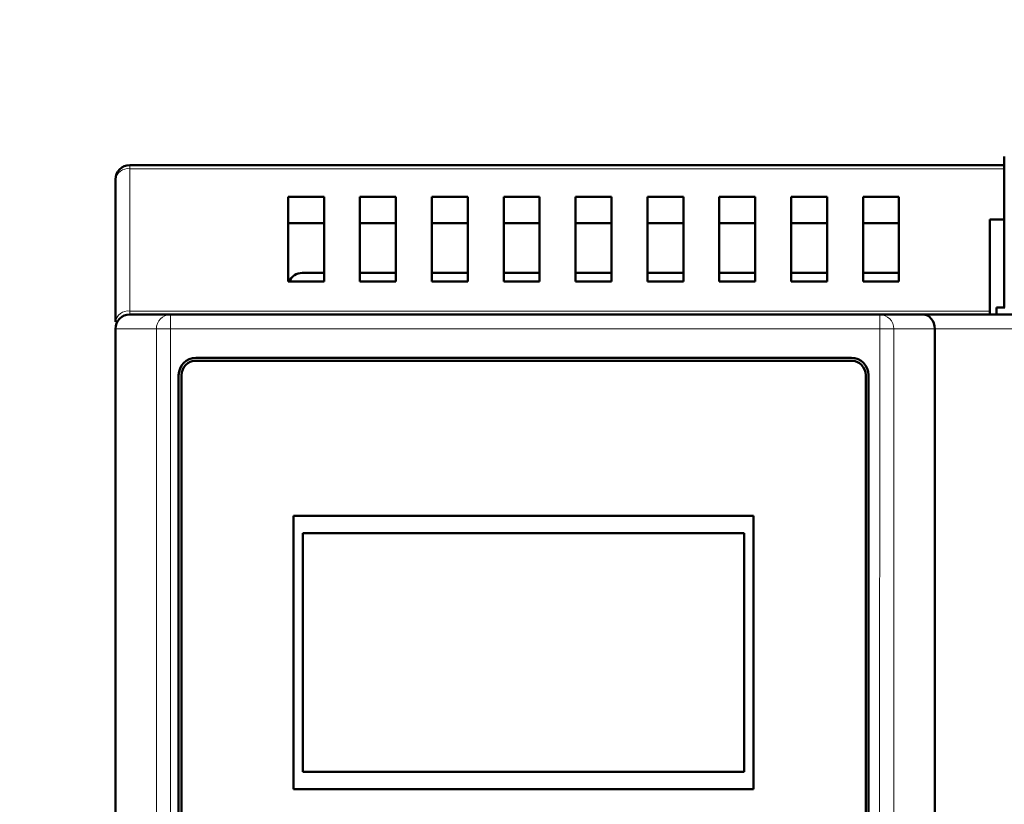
# Model space of a CAD drawing. Header units: millimetres. Extents: x 0 to 420, y 0 to 297.
# Tile 8 of 11: x 64 to 98, y 187 to 215. Entities that reach past the tile are written whole.
import ezdxf

# ---------------------------------------------------------------- set-up
doc = ezdxf.new("R2010")
doc.units = ezdxf.units.MM
doc.styles.add('SLDTEXTSTYLE0', font='TXT', dxfattribs={"width": 0.7, "bigfont": 'bigfont'})
doc.styles.add('SLDTEXTSTYLE1', font='TXT', dxfattribs={"width": 0.7})
doc.dimstyles.new('SLDDIMSTYLE0', dxfattribs={"dimtxt": 5, "dimasz": 5, "dimexe": 0, "dimexo": 0.0625, "dimgap": 1.25, "dimtad": 2, "dimdec": 1, "dimlfac": 2, "dimrnd": 1e-09, "dimzin": 12, "dimdsep": 46, "dimtxsty": 'SLDTEXTSTYLE1', "dimsah": 1, "dimcen": 0.09, "dimadec": 0, "dimazin": 3, "dimtfac": 1, "dimtdec": 3, "dimtofl": 0, "dimtmove": 0, "dimatfit": 3, "dimfxl": 0, "dimfrac": 2, "dimtolj": 1, "dimtzin": 12, "dimarcsym": 0})

# ---------------------------------------------------------------- blocks, each defined once
blk = doc.blocks.new('_D')
at = {"color": 7, "linetype": 'Continuous', "lineweight": 0}
for p, q in [((70.898, 234.301), (40.16, 234.301)), ((41.16, 234.301), (41.16, 78.942)), ((70.898, 78.942), (40.16, 78.942))]:
    blk.add_line(p, q, dxfattribs=at)
at = {"color": 7, "linetype": 'Continuous', "lineweight": 18}
for points in [[(41.16, 234.301), (40.391, 229.301), (41.929, 229.301)], [(41.16, 78.942), (41.929, 83.942), (40.391, 83.942)]]:
    blk.add_solid(points, dxfattribs=at)
at = {"color": 7, "linetype": 'Continuous', "lineweight": 18, "insert": (34.715, 155.02), "char_height": 5, "attachment_point": 1, "rotation": 90, "style": 'SLDTEXTSTYLE0'}
blk.add_mtext('В', dxfattribs=at)

msp = doc.modelspace()

# ---------------------------------------------------------------- linework, layer by layer
at = {"color": 7, "linetype": 'Continuous', "lineweight": 50}
for p, q in [((97.83, 204.545), (97.83, 209.79)), ((97.83, 209.49), (67.41, 209.49)), ((66.91, 208.99), (66.91, 204.039)), ((72.917, 208.386), (72.917, 205.44)), ((74.167, 208.386), (72.917, 208.386)), ((74.167, 205.44), (74.167, 208.386)), ((75.417, 208.386), (75.417, 205.44)), ((76.667, 208.386), (75.417, 208.386)), ((76.667, 205.44), (76.667, 208.386)), ((77.917, 208.386), (77.917, 205.44)), ((79.167, 208.386), (77.917, 208.386)), ((79.167, 205.44), (79.167, 208.386)), ((80.417, 208.386), (80.417, 205.44)), ((81.667, 208.386), (80.417, 208.386)), ((81.667, 205.44), (81.667, 208.386)), ((82.917, 208.386), (82.917, 205.44)), ((84.167, 208.386), (82.917, 208.386)), ((84.167, 205.44), (84.167, 208.386)), ((85.417, 208.386), (85.417, 205.44)), ((86.667, 208.386), (85.417, 208.386)), ((86.667, 205.44), (86.667, 208.386)), ((87.917, 208.386), (87.917, 205.44)), ((89.167, 208.386), (87.917, 208.386)), ((89.167, 205.44), (89.167, 208.386)), ((90.417, 208.386), (90.417, 205.44)), ((91.667, 208.386), (90.417, 208.386)), ((91.667, 205.44), (91.667, 208.386)), ((92.917, 208.386), (92.917, 205.44)), ((94.167, 208.386), (92.917, 208.386)), ((94.167, 205.44), (94.167, 208.386)), ((97.33, 207.602), (97.83, 207.602)), ((97.33, 204.417), (97.33, 207.602)), ((74.167, 207.478), (72.917, 207.478)), ((76.667, 207.478), (75.417, 207.478)), ((79.167, 207.478), (77.917, 207.478)), ((81.667, 207.478), (80.417, 207.478)), ((84.167, 207.478), (82.917, 207.478)), ((86.667, 207.478), (85.417, 207.478)), ((89.167, 207.478), (87.917, 207.478)), ((91.667, 207.478), (90.417, 207.478)), ((94.167, 207.478), (92.917, 207.478)), ((73.41, 205.74), (74.167, 205.74)), ((75.417, 205.74), (76.667, 205.74)), ((77.917, 205.74), (79.167, 205.74)), ((80.417, 205.74), (81.667, 205.74)), ((82.917, 205.74), (84.167, 205.74)), ((85.417, 205.74), (86.667, 205.74)), ((87.917, 205.74), (89.167, 205.74)), ((90.417, 205.74), (91.667, 205.74)), ((92.917, 205.74), (94.167, 205.74)), ((72.917, 205.44), (74.167, 205.44)), ((75.417, 205.44), (76.667, 205.44)), ((77.917, 205.44), (79.167, 205.44)), ((80.417, 205.44), (81.667, 205.44)), ((82.917, 205.44), (84.167, 205.44)), ((85.417, 205.44), (86.667, 205.44)), ((87.917, 205.44), (89.167, 205.44)), ((90.417, 205.44), (91.667, 205.44)), ((92.917, 205.44), (94.167, 205.44)), ((97.56, 204.545), (97.56, 204.295)), ((97.852, 204.545), (97.56, 204.545)), ((68.825, 204.295), (67.41, 204.295)), ((93.495, 204.295), (68.825, 204.295)), ((94.995, 204.295), (93.495, 204.295)), ((116.91, 204.295), (94.995, 204.295)), ((97.33, 204.417), (97.33, 204.295)), ((66.91, 203.795), (66.91, 114.685)), ((95.41, 203.795), (95.41, 114.685)), ((69.71, 202.79), (92.51, 202.79)), ((92.51, 202.69), (69.71, 202.69)), ((69.11, 173.94), (69.11, 202.19)), ((69.21, 202.19), (69.21, 173.94)), ((93.01, 173.94), (93.01, 202.19)), ((93.11, 202.19), (93.11, 173.94)), ((73.11, 187.79), (73.11, 197.29)), ((73.11, 197.29), (89.11, 197.29)), ((89.11, 197.29), (89.11, 187.79)), ((73.435, 196.695), (88.785, 196.695)), ((73.435, 188.385), (73.435, 196.695)), ((88.785, 196.695), (88.785, 188.385)), ((88.785, 188.385), (73.435, 188.385)), ((89.11, 187.79), (73.11, 187.79))]:
    msp.add_line(p, q, dxfattribs=at)
at = {"color": 9, "linetype": 'Continuous', "lineweight": 18}
for p, q in [((67.41, 209.368), (67.41, 209.49)), ((67.41, 204.417), (67.41, 209.368)), ((67.41, 209.368), (97.83, 209.368)), ((67.41, 204.295), (67.41, 204.417)), ((97.33, 204.417), (67.41, 204.417)), ((66.91, 203.795), (66.919, 203.795)), ((66.919, 203.795), (68.334, 203.795)), ((66.919, 114.685), (66.919, 203.795)), ((68.334, 203.795), (68.825, 203.795)), ((68.334, 203.795), (68.334, 165.847)), ((68.825, 203.795), (68.826, 165.79)), ((68.825, 203.795), (93.495, 203.795)), ((93.494, 165.79), (93.495, 203.795)), ((93.495, 203.795), (93.987, 203.795)), ((93.987, 165.847), (93.987, 203.795)), ((93.987, 203.795), (95.41, 203.795)), ((95.41, 203.795), (116.91, 203.795))]:
    msp.add_line(p, q, dxfattribs=at)
at = {"color": 7, "linetype": 'Continuous', "lineweight": 50}
for centre, radius, start, end in [((67.41, 208.99), 0.5, 90, 180), ((73.41, 205.24), 0.5, 90, 156.3595), ((67.41, 203.795), 0.5, 90, 180), ((69.71, 202.19), 0.6, 90, 180), ((92.51, 202.19), 0.6, 0, 90), ((69.71, 202.19), 0.5, 90, 180), ((92.51, 202.19), 0.5, 0, 90)]:
    msp.add_arc(centre, radius, start, end, dxfattribs=at)
at = {"color": 9, "linetype": 'Continuous', "lineweight": 18}
for centre, radius, start, end in [((67.357, 208.919), 0.452, 83.1954, 170.9832), ((67.357, 203.968), 0.452, 83.1954, 170.9832), ((67.415, 203.799), 0.496, 90.4992, 180.4906), ((68.83, 203.799), 0.496, 90.4992, 180.4906), ((93.491, 203.799), 0.496, 359.5094, 89.5008)]:
    msp.add_arc(centre, radius, start, end, dxfattribs=at)
at = {"color": 7, "linetype": 'Continuous', "lineweight": 50}
msp.add_ellipse((94.995, 203.795), major_axis=(0, 0.5), ratio=0.829926, start_param=4.712389, end_param=6.283185, dxfattribs=at)
at = {"color": 9, "linetype": 'Continuous', "lineweight": 18}
for points in [[(68.825, 204.295), (68.825, 204.287), (68.825, 204.272), (68.825, 204.156), (68.825, 203.991), (68.825, 203.86), (68.825, 203.795)], [(93.495, 203.795), (93.495, 203.86), (93.495, 203.991), (93.495, 204.156), (93.495, 204.272), (93.495, 204.287), (93.495, 204.295)]]:
    msp.add_open_spline(points, degree=3, dxfattribs=at)

# ---------------------------------------------------------------- dimensions: what is measured, and where the dimension line sits
at = {"color": 7, "linetype": 'Continuous', "lineweight": 18}
dim = msp.add_linear_dim(base=(41.16, 78.942), p1=(70.908, 234.301), p2=(70.908, 78.942), angle=90, text='В', dimstyle='SLDDIMSTYLE0', dxfattribs=at)
dim.commit()
dim.dimension.update_dxf_attribs({"geometry": '_D', "text_midpoint": (41.16, 156.621), "dimtype": 160})

doc.saveas('drawing.dxf')
